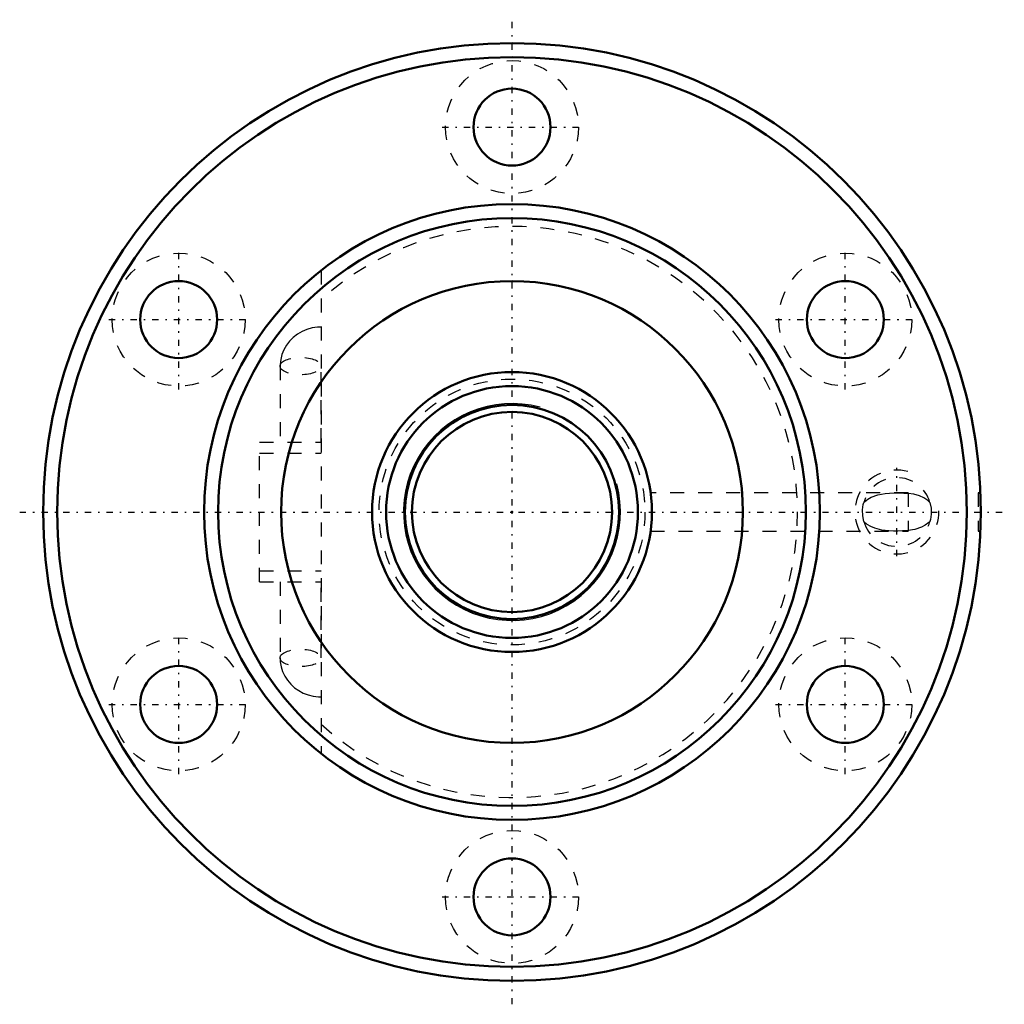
# Model space of a CAD drawing. Header units: millimetres. Extents: x -35.2 to 35.2, y -35.2 to 35.2.
import ezdxf

# ---------------------------------------------------------------- set-up
doc = ezdxf.new("R2010")
doc.units = ezdxf.units.MM
doc.linetypes.add('Center', pattern=[1.5, 0.45, -0.5, 0.05, -0.5])
doc.linetypes.add('Dashed', pattern=[2, 1, -1])
for name, color, linetype, lineweight in [('2d ConnectionPoints', 7, 'Continuous', 50), ('AM_0', 7, 'Continuous', 50), ('AM_5', 3, 'Continuous', 25), ('AM_7', 7, 'Center', 25), ('AM_9', 6, 'Dashed', 25)]:
    doc.layers.add(name, color=color, linetype=linetype, lineweight=lineweight)

# ---------------------------------------------------------------- blocks, each defined once
blk = doc.blocks.new('1_BNF_2005_5RR_nut_0_in_BNF2005_5RRG1_410LC5A_00__2')
at = {"layer": 'AM_0'}
for centre, radius in [((0, 0), 33.5), ((0, 0), 32.5), ((0, 27.5), 2.75), ((0, 0), 22), ((0, 0), 21), ((-23.816, 13.75), 2.75), ((0, 0), 16.5), ((23.816, 13.75), 2.75), ((-23.816, -13.75), 2.75), ((23.816, -13.75), 2.75), ((0, -27.5), 2.75)]:
    blk.add_circle(centre, radius, dxfattribs=at)
at = {"layer": 'AM_5', "linetype": 'Dashed'}
blk.add_arc((27.5, 0), 3, 75, 15, dxfattribs=at)
at = {"layer": 'AM_7'}
for p, q in [((0, -35.175), (0, 35.175)), ((-4.988, 27.5), (4.988, 27.5)), ((-23.816, 8.762), (-23.816, 18.738)), ((23.816, 8.762), (23.816, 18.738)), ((-28.803, 13.75), (-18.828, 13.75)), ((18.828, 13.75), (28.803, 13.75)), ((27.5, -3.15), (27.5, 3.15)), ((-35.175, 0), (35.175, 0)), ((-23.816, -18.738), (-23.816, -8.762)), ((23.816, -18.738), (23.816, -8.762)), ((-28.803, -13.75), (-18.828, -13.75)), ((18.828, -13.75), (28.803, -13.75)), ((-4.988, -27.5), (4.988, -27.5))]:
    blk.add_line(p, q, dxfattribs=at)
at = {"layer": 'AM_9'}
for p, q in [((-13.64, 17.261), (-13.64, -17.261)), ((-16.572, 10.423), (-16.572, 5)), ((-13.641, 5), (-13.641, 10.423)), ((-18.04, -5), (-18.04, 5)), ((-18.04, 5), (-13.64, 5)), ((-18.04, 4.2), (-13.64, 4.2)), ((28.3, 1.375), (9.907, 1.375)), ((28.3, 1.375), (28.3, -1.375)), ((33.472, 1.375), (33.3, 1.375)), ((33.3, 1.375), (33.3, -1.375)), ((9.905, -1.375), (28.3, -1.375)), ((33.3, -1.375), (33.472, -1.375)), ((-18.04, -4.2), (-13.64, -4.2)), ((-18.04, -5), (-13.64, -5)), ((-16.572, -5), (-16.572, -10.423)), ((-13.641, -10.423), (-13.641, -5))]:
    blk.add_line(p, q, dxfattribs=at)
for points in [[(-13.64, 13.217), (-13.906, 13.206), (-14.282, 13.15), (-14.649, 13.047), (-15, 12.899), (-15.328, 12.709), (-15.627, 12.479), (-15.892, 12.214), (-16.118, 11.919), (-16.301, 11.598), (-16.438, 11.259), (-16.528, 10.906), (-16.569, 10.547), (-16.572, 10.423)], [(25.135, 0.671), (25.186, 0.724), (25.413, 0.91), (25.669, 1.058), (26.138, 1.229), (26.654, 1.324), (26.97, 1.351), (27.306, 1.362), (27.644, 1.363), (27.99, 1.353), (28.3, 1.329)], [(29.865, 0.671), (29.712, 0.817), (29.427, 1.009), (29.109, 1.152), (28.718, 1.264), (28.3, 1.329)], [(25.135, -0.671), (25.058, -0.28), (25.046, 0.145), (25.1, 0.534), (25.135, 0.671)], [(29.865, 0.671), (29.942, 0.28), (29.954, -0.145), (29.9, -0.534), (29.865, -0.671)], [(28.3, -1.329), (28.211, -1.338), (27.902, -1.357), (27.574, -1.364), (27.249, -1.361), (26.922, -1.348), (26.417, -1.29), (25.932, -1.166), (25.645, -1.046), (25.372, -0.882), (25.135, -0.671)], [(29.865, -0.671), (29.842, -0.696), (29.78, -0.757), (29.53, -0.948), (29.256, -1.093), (28.794, -1.247), (28.3, -1.329)], [(-16.572, -10.423), (-16.558, -10.702), (-16.496, -11.056), (-16.388, -11.398), (-16.236, -11.723), (-16.042, -12.027), (-15.809, -12.305), (-15.54, -12.552), (-15.24, -12.765), (-14.913, -12.941), (-14.565, -13.075), (-14.199, -13.166), (-13.824, -13.212), (-13.64, -13.217)]]:
    blk.add_lwpolyline(points, dxfattribs=at)
for centre in [(0, 27.5), (-23.816, 13.75), (23.816, 13.75), (-23.816, -13.75), (23.816, -13.75), (0, -27.5)]:
    blk.add_circle(centre, 4.75, dxfattribs=at)
for centre, radius, start, end in [((0, 0), 20.4, 228.03878, 131.96122), ((27.5, 0), 2.459, 15.84566, 164.15434), ((27.5, 0), 2.459, 195.84566, 344.15434)]:
    blk.add_arc(centre, radius, start, end, dxfattribs=at)
for centre in [(-15.107, 10.423), (-15.107, -10.423)]:
    blk.add_ellipse(centre, major_axis=(-1.466, 0), ratio=0.422618, dxfattribs=at)
blk = doc.blocks.new('2_BNF2005_5RRG1_410LC5A_00__shaft_0_in_BNF2005_5RRG1_410LC5A_00__2')
at = {"layer": 'AM_0'}
for radius in [10, 9, 7.65, 7.15]:
    blk.add_circle((0, 0), radius, dxfattribs=at)
at = {"layer": 'AM_5'}
blk.add_arc((0, 0), 7.75, 75, 15, dxfattribs=at)
at = {"layer": 'AM_9'}
blk.add_circle((0, 0), 9.5, dxfattribs=at)

msp = doc.modelspace()

# ---------------------------------------------------------------- linework, layer by layer
at = {"layer": '2d ConnectionPoints'}
msp.add_point((0, 0), dxfattribs=at)
msp.add_point((0, 0), dxfattribs=at)

# ---------------------------------------------------------------- block references
for name in ['1_BNF_2005_5RR_nut_0_in_BNF2005_5RRG1_410LC5A_00__2', '2_BNF2005_5RRG1_410LC5A_00__shaft_0_in_BNF2005_5RRG1_410LC5A_00__2']:
    msp.add_blockref(name, (0, 0))

doc.saveas('drawing.dxf')
